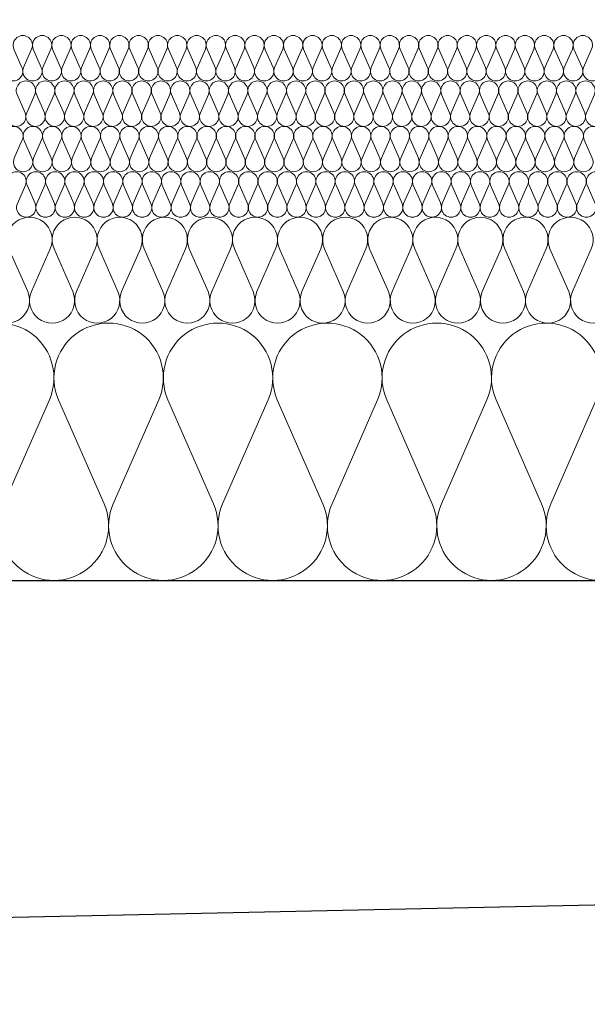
# Model space of a CAD drawing. Extents: x -547885 to -186295, y -25370 to 156194.
# Tile 29 of 256: x -516585 to -516210, y -8250 to -7599. Entities that reach past the tile are written whole.
import ezdxf

# ---------------------------------------------------------------- set-up
doc = ezdxf.new("R2010")
doc.units = 0
doc.header["$MEASUREMENT"] = 0
for name, color, linetype, lineweight in [('Arch stropy_Nr_Pióra__1', 7, 'Continuous', 25), ('INWENT WYMIARY_Nr_Pióra__21', 7, 'Continuous', 9), ('INWENT WYMIARY_Nr_Pióra__5', 7, 'Continuous', 13)]:
    doc.layers.add(name, color=color, linetype=linetype, lineweight=lineweight)
doc.layers.add('Inwent Izolacje', color=7, linetype='Continuous')
doc.layers.add('INWENT WYMIARY', color=7, linetype='Continuous')
doc.layers.add('Inwent Izolacje_Nr_Pióra__2', color=7, linetype='Continuous', lineweight=13, true_color=0x7f7f7f)
doc.styles.add('GENERATED_STYLE_2', font='txt')
doc.dimstyles.new('GENERATED_STYLE__11', dxfattribs={"dimtxt": 160.000002, "dimasz": 110.144928, "dimexe": 0.18, "dimexo": 40, "dimgap": 0.09, "dimtad": 1, "dimtih": 1, "dimtoh": 1, "dimdec": 0, "dimzin": 0, "dimdsep": 46, "dimtxsty": 'GENERATED_STYLE_2', "dimblk": 'ARROWHEAD_5', "dimblk1": 'ARROWHEAD_5', "dimblk2": 'ARROWHEAD_5', "dimcen": 0.09, "dimclrd": 7, "dimclre": 7, "dimclrt": 7, "dimazin": 0, "dimtfac": 1, "dimtdec": 4, "dimtmove": 0, "dimatfit": 3, "dimfxl": 0, "dimtolj": 1, "dimtzin": 0, "dimarcsym": 0})

# ---------------------------------------------------------------- blocks, each defined once
blk = doc.blocks.new('Izolacja cieplna 14_254', base_point=(-507889.55, -7969.58))
at = {"layer": 'Inwent Izolacje_Nr_Pióra__2', "linetype": 'Continuous'}
for p, q in [((-516565.64, -7850.24), (-516595.71, -7918.92)), ((-516529.5, -7918.92), (-516559.57, -7850.24)), ((-516493.37, -7850.24), (-516523.43, -7918.92)), ((-516457.23, -7918.92), (-516487.3, -7850.24)), ((-516421.09, -7850.24), (-516451.16, -7918.92)), ((-516384.95, -7918.92), (-516415.02, -7850.24)), ((-516348.82, -7850.24), (-516378.88, -7918.92)), ((-516312.68, -7918.92), (-516342.74, -7850.24)), ((-516276.54, -7850.24), (-516306.61, -7918.92)), ((-516240.4, -7918.92), (-516270.47, -7850.24)), ((-516204.27, -7850.24), (-516234.33, -7918.92))]:
    blk.add_line(p, q, dxfattribs=at)
for centre, start_param, end_param in [((-516598.74, -7835.73), 1.158003, 5.125183), ((-516526.47, -7835.73), 1.158003, 5.125183), ((-516454.19, -7835.73), 1.158003, 5.125183), ((-516381.92, -7835.73), 1.158003, 5.125183), ((-516309.64, -7835.73), 1.158003, 5.125183), ((-516237.37, -7835.73), 1.158003, 5.125183), ((-516562.61, -7933.42), 4.299595, 8.266774), ((-516490.33, -7933.42), 4.299595, 8.266774), ((-516418.06, -7933.42), 4.299595, 8.266774), ((-516345.78, -7933.42), 4.299595, 8.266774), ((-516273.5, -7933.42), 4.299595, 8.266774), ((-516201.23, -7933.42), 4.299595, 8.266774)]:
    blk.add_ellipse(centre, major_axis=(0, -36.15), ratio=0.999515, start_param=start_param, end_param=end_param, dxfattribs=at)
blk = doc.blocks.new('Izolacja cieplna 14_255', base_point=(-508759.55, -7799.58))
at = {"layer": 'Inwent Izolacje_Nr_Pióra__2', "linetype": 'Continuous'}
for p, q in [((-516579.95, -7778.72), (-516592.34, -7750.44)), ((-516565.06, -7750.44), (-516577.45, -7778.72)), ((-516550.17, -7778.72), (-516562.56, -7750.44)), ((-516535.27, -7750.44), (-516547.66, -7778.72)), ((-516520.38, -7778.72), (-516532.77, -7750.44)), ((-516505.49, -7750.44), (-516517.88, -7778.72)), ((-516490.59, -7778.72), (-516502.98, -7750.44)), ((-516475.7, -7750.44), (-516488.09, -7778.72)), ((-516460.8, -7778.72), (-516473.2, -7750.44)), ((-516445.91, -7750.44), (-516458.3, -7778.72)), ((-516431.02, -7778.72), (-516443.41, -7750.44)), ((-516416.12, -7750.44), (-516428.52, -7778.72)), ((-516401.23, -7778.72), (-516413.62, -7750.44)), ((-516386.34, -7750.44), (-516398.73, -7778.72)), ((-516371.44, -7778.72), (-516383.83, -7750.44)), ((-516356.55, -7750.44), (-516368.94, -7778.72)), ((-516341.66, -7778.72), (-516354.05, -7750.44)), ((-516326.76, -7750.44), (-516339.15, -7778.72)), ((-516311.87, -7778.72), (-516324.26, -7750.44)), ((-516296.98, -7750.44), (-516309.37, -7778.72)), ((-516282.08, -7778.72), (-516294.47, -7750.44)), ((-516267.19, -7750.44), (-516279.58, -7778.72)), ((-516252.29, -7778.72), (-516264.69, -7750.44)), ((-516237.4, -7750.44), (-516249.79, -7778.72)), ((-516222.51, -7778.72), (-516234.9, -7750.44)), ((-516207.61, -7750.44), (-516220, -7778.72))]:
    blk.add_line(p, q, dxfattribs=at)
for centre, start_param, end_param in [((-516578.7, -7744.47), 2.728799, 6.695979), ((-516548.92, -7744.47), 2.728799, 6.695979), ((-516519.13, -7744.47), 2.728799, 6.695979), ((-516489.34, -7744.47), 2.728799, 6.695979), ((-516459.55, -7744.47), 2.728799, 6.695979), ((-516429.77, -7744.47), 2.728799, 6.695979), ((-516399.98, -7744.47), 2.728799, 6.695979), ((-516370.19, -7744.47), 2.728799, 6.695979), ((-516340.4, -7744.47), 2.728799, 6.695979), ((-516310.62, -7744.47), 2.728799, 6.695979), ((-516280.83, -7744.47), 2.728799, 6.695979), ((-516251.04, -7744.47), 2.728799, 6.695979), ((-516221.26, -7744.47), 2.728799, 6.695979), ((-516593.6, -7784.69), 5.870392, 9.837571), ((-516563.81, -7784.69), 5.870392, 9.837571), ((-516534.02, -7784.69), 5.870392, 9.837571), ((-516504.23, -7784.69), 5.870392, 9.837571), ((-516474.45, -7784.69), 5.870392, 9.837571), ((-516444.66, -7784.69), 5.870392, 9.837571), ((-516414.87, -7784.69), 5.870392, 9.837571), ((-516385.09, -7784.69), 5.870392, 9.837571), ((-516355.3, -7784.69), 5.870392, 9.837571), ((-516325.51, -7784.69), 5.870392, 9.837571), ((-516295.72, -7784.69), 5.870392, 9.837571), ((-516265.94, -7784.69), 5.870392, 9.837571), ((-516236.15, -7784.69), 5.870392, 9.837571), ((-516206.36, -7784.69), 5.870392, 9.837571)]:
    blk.add_ellipse(centre, major_axis=(-14.89, 0), ratio=0.999587, start_param=start_param, end_param=end_param, dxfattribs=at)
blk = doc.blocks.new('Izolacja cieplna 14_256', base_point=(-509409.55, -7729.58))
at = {"layer": 'Inwent Izolacje_Nr_Pióra__2', "linetype": 'Continuous'}
for p, q in [((-516581.44, -7708.52), (-516586.75, -7720.64)), ((-516575.06, -7720.64), (-516580.37, -7708.52)), ((-516568.68, -7708.52), (-516573.99, -7720.64)), ((-516562.3, -7720.64), (-516567.61, -7708.52)), ((-516555.92, -7708.52), (-516561.23, -7720.64)), ((-516549.54, -7720.64), (-516554.85, -7708.52)), ((-516543.16, -7708.52), (-516548.47, -7720.64)), ((-516536.78, -7720.64), (-516542.09, -7708.52)), ((-516530.4, -7708.52), (-516535.71, -7720.64)), ((-516524.02, -7720.64), (-516529.33, -7708.52)), ((-516517.64, -7708.52), (-516522.95, -7720.64)), ((-516511.26, -7720.64), (-516516.57, -7708.52)), ((-516504.88, -7708.52), (-516510.19, -7720.64)), ((-516498.5, -7720.64), (-516503.81, -7708.52)), ((-516492.12, -7708.52), (-516497.43, -7720.64)), ((-516485.74, -7720.64), (-516491.05, -7708.52)), ((-516479.36, -7708.52), (-516484.67, -7720.64)), ((-516472.98, -7720.64), (-516478.29, -7708.52)), ((-516466.6, -7708.52), (-516471.91, -7720.64)), ((-516460.22, -7720.64), (-516465.53, -7708.52)), ((-516453.84, -7708.52), (-516459.15, -7720.64)), ((-516447.46, -7720.64), (-516452.77, -7708.52)), ((-516441.08, -7708.52), (-516446.39, -7720.64)), ((-516434.7, -7720.64), (-516440.01, -7708.52)), ((-516428.32, -7708.52), (-516433.63, -7720.64)), ((-516421.94, -7720.64), (-516427.25, -7708.52)), ((-516415.56, -7708.52), (-516420.87, -7720.64)), ((-516409.18, -7720.64), (-516414.49, -7708.52)), ((-516402.8, -7708.52), (-516408.11, -7720.64)), ((-516396.42, -7720.64), (-516401.73, -7708.52)), ((-516390.04, -7708.52), (-516395.35, -7720.64)), ((-516383.66, -7720.64), (-516388.97, -7708.52)), ((-516377.28, -7708.52), (-516382.59, -7720.64)), ((-516370.9, -7720.64), (-516376.21, -7708.52)), ((-516364.52, -7708.52), (-516369.83, -7720.64)), ((-516358.14, -7720.64), (-516363.44, -7708.52)), ((-516351.76, -7708.52), (-516357.06, -7720.64)), ((-516345.38, -7720.64), (-516350.68, -7708.52)), ((-516339, -7708.52), (-516344.3, -7720.64)), ((-516332.62, -7720.64), (-516337.92, -7708.52)), ((-516326.24, -7708.52), (-516331.54, -7720.64)), ((-516319.86, -7720.64), (-516325.16, -7708.52)), ((-516313.48, -7708.52), (-516318.78, -7720.64)), ((-516307.09, -7720.64), (-516312.4, -7708.52)), ((-516300.71, -7708.52), (-516306.02, -7720.64)), ((-516294.33, -7720.64), (-516299.64, -7708.52)), ((-516287.95, -7708.52), (-516293.26, -7720.64)), ((-516281.57, -7720.64), (-516286.88, -7708.52)), ((-516275.19, -7708.52), (-516280.5, -7720.64)), ((-516268.81, -7720.64), (-516274.12, -7708.52)), ((-516262.43, -7708.52), (-516267.74, -7720.64)), ((-516256.05, -7720.64), (-516261.36, -7708.52)), ((-516249.67, -7708.52), (-516254.98, -7720.64)), ((-516243.29, -7720.64), (-516248.6, -7708.52)), ((-516236.91, -7708.52), (-516242.22, -7720.64)), ((-516230.53, -7720.64), (-516235.84, -7708.52)), ((-516224.15, -7708.52), (-516229.46, -7720.64)), ((-516217.77, -7720.64), (-516223.08, -7708.52)), ((-516211.39, -7708.52), (-516216.7, -7720.64)), ((-516205.01, -7720.64), (-516210.32, -7708.52))]:
    blk.add_line(p, q, dxfattribs=at)
for centre, start_param, end_param in [((-516587.29, -7705.96), 1.158003, 5.125183), ((-516574.53, -7705.96), 1.158003, 5.125183), ((-516561.77, -7705.96), 1.158003, 5.125183), ((-516549.01, -7705.96), 1.158003, 5.125183), ((-516536.25, -7705.96), 1.158003, 5.125183), ((-516523.49, -7705.96), 1.158003, 5.125183), ((-516510.73, -7705.96), 1.158003, 5.125183), ((-516497.97, -7705.96), 1.158003, 5.125183), ((-516485.2, -7705.96), 1.158003, 5.125183), ((-516472.44, -7705.96), 1.158003, 5.125183), ((-516459.68, -7705.96), 1.158003, 5.125183), ((-516446.92, -7705.96), 1.158003, 5.125183), ((-516434.16, -7705.96), 1.158003, 5.125183), ((-516421.4, -7705.96), 1.158003, 5.125183), ((-516408.64, -7705.96), 1.158003, 5.125183), ((-516395.88, -7705.96), 1.158003, 5.125183), ((-516383.12, -7705.96), 1.158003, 5.125183), ((-516370.36, -7705.96), 1.158003, 5.125183), ((-516357.6, -7705.96), 1.158003, 5.125183), ((-516344.84, -7705.96), 1.158003, 5.125183), ((-516332.08, -7705.96), 1.158003, 5.125183), ((-516319.32, -7705.96), 1.158003, 5.125183), ((-516306.56, -7705.96), 1.158003, 5.125183), ((-516293.8, -7705.96), 1.158003, 5.125183), ((-516281.04, -7705.96), 1.158003, 5.125183), ((-516268.28, -7705.96), 1.158003, 5.125183), ((-516255.52, -7705.96), 1.158003, 5.125183), ((-516242.76, -7705.96), 1.158003, 5.125183), ((-516230, -7705.96), 1.158003, 5.125183), ((-516217.24, -7705.96), 1.158003, 5.125183), ((-516204.48, -7705.96), 1.158003, 5.125183), ((-516580.91, -7723.2), 4.299595, 8.266774), ((-516568.15, -7723.2), 4.299595, 8.266774), ((-516555.39, -7723.2), 4.299595, 8.266774), ((-516542.63, -7723.2), 4.299595, 8.266774), ((-516529.87, -7723.2), 4.299595, 8.266774), ((-516517.11, -7723.2), 4.299595, 8.266774), ((-516504.35, -7723.2), 4.299595, 8.266774), ((-516491.58, -7723.2), 4.299595, 8.266774), ((-516478.82, -7723.2), 4.299595, 8.266774), ((-516466.06, -7723.2), 4.299595, 8.266774), ((-516453.3, -7723.2), 4.299595, 8.266774), ((-516440.54, -7723.2), 4.299595, 8.266774), ((-516427.78, -7723.2), 4.299595, 8.266774), ((-516415.02, -7723.2), 4.299595, 8.266774), ((-516402.26, -7723.2), 4.299595, 8.266774), ((-516389.5, -7723.2), 4.299595, 8.266774), ((-516376.74, -7723.2), 4.299595, 8.266774), ((-516363.98, -7723.2), 4.299595, 8.266774), ((-516351.22, -7723.2), 4.299595, 8.266774), ((-516338.46, -7723.2), 4.299595, 8.266774), ((-516325.7, -7723.2), 4.299595, 8.266774), ((-516312.94, -7723.2), 4.299595, 8.266774), ((-516300.18, -7723.2), 4.299595, 8.266774), ((-516287.42, -7723.2), 4.299595, 8.266774), ((-516274.66, -7723.2), 4.299595, 8.266774), ((-516261.9, -7723.2), 4.299595, 8.266774), ((-516249.14, -7723.2), 4.299595, 8.266774), ((-516236.38, -7723.2), 4.299595, 8.266774), ((-516223.62, -7723.2), 4.299595, 8.266774), ((-516210.86, -7723.2), 4.299595, 8.266774)]:
    blk.add_ellipse(centre, major_axis=(0, -6.38), ratio=0.999979, start_param=start_param, end_param=end_param, dxfattribs=at)
blk = doc.blocks.new('Izolacja cieplna 14_257', base_point=(-510059.55, -7699.58))
at = {"layer": 'Inwent Izolacje_Nr_Pióra__2', "linetype": 'Continuous'}
for p, q in [((-516583.49, -7678.52), (-516588.8, -7690.64)), ((-516577.11, -7690.64), (-516582.42, -7678.52)), ((-516570.73, -7678.52), (-516576.04, -7690.64)), ((-516564.35, -7690.64), (-516569.66, -7678.52)), ((-516557.96, -7678.52), (-516563.27, -7690.64)), ((-516551.58, -7690.64), (-516556.89, -7678.52)), ((-516545.2, -7678.52), (-516550.51, -7690.64)), ((-516538.81, -7690.64), (-516544.12, -7678.52)), ((-516532.43, -7678.52), (-516537.74, -7690.64)), ((-516526.05, -7690.64), (-516531.36, -7678.52)), ((-516519.66, -7678.52), (-516524.97, -7690.64)), ((-516513.28, -7690.64), (-516518.59, -7678.52)), ((-516506.9, -7678.52), (-516512.21, -7690.64)), ((-516500.52, -7690.64), (-516505.83, -7678.52)), ((-516494.13, -7678.52), (-516499.44, -7690.64)), ((-516487.75, -7690.64), (-516493.06, -7678.52)), ((-516481.37, -7678.52), (-516486.68, -7690.64)), ((-516474.98, -7690.64), (-516480.29, -7678.52)), ((-516468.6, -7678.52), (-516473.91, -7690.64)), ((-516462.22, -7690.64), (-516467.53, -7678.52)), ((-516455.83, -7678.52), (-516461.15, -7690.64)), ((-516449.45, -7690.64), (-516454.76, -7678.52)), ((-516443.07, -7678.52), (-516448.38, -7690.64)), ((-516436.69, -7690.64), (-516442, -7678.52)), ((-516430.3, -7678.52), (-516435.61, -7690.64)), ((-516423.92, -7690.64), (-516429.23, -7678.52)), ((-516417.54, -7678.52), (-516422.85, -7690.64)), ((-516411.15, -7690.64), (-516416.46, -7678.52)), ((-516404.77, -7678.52), (-516410.08, -7690.64)), ((-516398.39, -7690.64), (-516403.7, -7678.52)), ((-516392, -7678.52), (-516397.32, -7690.64)), ((-516385.62, -7690.64), (-516390.93, -7678.52)), ((-516379.24, -7678.52), (-516384.55, -7690.64)), ((-516372.86, -7690.64), (-516378.17, -7678.52)), ((-516366.47, -7678.52), (-516371.78, -7690.64)), ((-516360.09, -7690.64), (-516365.4, -7678.52)), ((-516353.71, -7678.52), (-516359.02, -7690.64)), ((-516347.32, -7690.64), (-516352.63, -7678.52)), ((-516340.94, -7678.52), (-516346.25, -7690.64)), ((-516334.56, -7690.64), (-516339.87, -7678.52)), ((-516328.18, -7678.52), (-516333.49, -7690.64)), ((-516321.79, -7690.64), (-516327.1, -7678.52)), ((-516315.41, -7678.52), (-516320.72, -7690.64)), ((-516309.03, -7690.64), (-516314.34, -7678.52)), ((-516302.64, -7678.52), (-516307.95, -7690.64)), ((-516296.26, -7690.64), (-516301.57, -7678.52)), ((-516289.88, -7678.52), (-516295.19, -7690.64)), ((-516283.49, -7690.64), (-516288.8, -7678.52)), ((-516277.11, -7678.52), (-516282.42, -7690.64)), ((-516270.73, -7690.64), (-516276.04, -7678.52)), ((-516264.35, -7678.52), (-516269.66, -7690.64)), ((-516257.96, -7690.64), (-516263.27, -7678.52)), ((-516251.58, -7678.52), (-516256.89, -7690.64)), ((-516245.2, -7690.64), (-516250.51, -7678.52)), ((-516238.81, -7678.52), (-516244.12, -7690.64)), ((-516232.43, -7690.64), (-516237.74, -7678.52)), ((-516226.05, -7678.52), (-516231.36, -7690.64)), ((-516219.66, -7690.64), (-516224.97, -7678.52)), ((-516213.28, -7678.52), (-516218.59, -7690.64)), ((-516206.9, -7690.64), (-516212.21, -7678.52))]:
    blk.add_line(p, q, dxfattribs=at)
for centre, start_param, end_param in [((-516589.34, -7675.96), 2.728799, 6.695979), ((-516576.57, -7675.96), 2.728799, 6.695979), ((-516563.81, -7675.96), 2.728799, 6.695979), ((-516551.04, -7675.96), 2.728799, 6.695979), ((-516538.28, -7675.96), 2.728799, 6.695979), ((-516525.51, -7675.96), 2.728799, 6.695979), ((-516512.75, -7675.96), 2.728799, 6.695979), ((-516499.98, -7675.96), 2.728799, 6.695979), ((-516487.21, -7675.96), 2.728799, 6.695979), ((-516474.45, -7675.96), 2.728799, 6.695979), ((-516461.68, -7675.96), 2.728799, 6.695979), ((-516448.92, -7675.96), 2.728799, 6.695979), ((-516436.15, -7675.96), 2.728799, 6.695979), ((-516423.38, -7675.96), 2.728799, 6.695979), ((-516410.62, -7675.96), 2.728799, 6.695979), ((-516397.85, -7675.96), 2.728799, 6.695979), ((-516385.09, -7675.96), 2.728799, 6.695979), ((-516372.32, -7675.96), 2.728799, 6.695979), ((-516359.55, -7675.96), 2.728799, 6.695979), ((-516346.79, -7675.96), 2.728799, 6.695979), ((-516334.02, -7675.96), 2.728799, 6.695979), ((-516321.26, -7675.96), 2.728799, 6.695979), ((-516308.49, -7675.96), 2.728799, 6.695979), ((-516295.72, -7675.96), 2.728799, 6.695979), ((-516282.96, -7675.96), 2.728799, 6.695979), ((-516270.19, -7675.96), 2.728799, 6.695979), ((-516257.43, -7675.96), 2.728799, 6.695979), ((-516244.66, -7675.96), 2.728799, 6.695979), ((-516231.89, -7675.96), 2.728799, 6.695979), ((-516219.13, -7675.96), 2.728799, 6.695979), ((-516206.36, -7675.96), 2.728799, 6.695979), ((-516582.96, -7693.2), 5.870392, 9.837571), ((-516570.19, -7693.2), 5.870392, 9.837571), ((-516557.43, -7693.2), 5.870392, 9.837571), ((-516544.66, -7693.2), 5.870392, 9.837571), ((-516531.89, -7693.2), 5.870392, 9.837571), ((-516519.13, -7693.2), 5.870392, 9.837571), ((-516506.36, -7693.2), 5.870392, 9.837571), ((-516493.6, -7693.2), 5.870392, 9.837571), ((-516480.83, -7693.2), 5.870392, 9.837571), ((-516468.06, -7693.2), 5.870392, 9.837571), ((-516455.3, -7693.2), 5.870392, 9.837571), ((-516442.53, -7693.2), 5.870392, 9.837571), ((-516429.77, -7693.2), 5.870392, 9.837571), ((-516417, -7693.2), 5.870392, 9.837571), ((-516404.23, -7693.2), 5.870392, 9.837571), ((-516391.47, -7693.2), 5.870392, 9.837571), ((-516378.7, -7693.2), 5.870392, 9.837571), ((-516365.94, -7693.2), 5.870392, 9.837571), ((-516353.17, -7693.2), 5.870392, 9.837571), ((-516340.4, -7693.2), 5.870392, 9.837571), ((-516327.64, -7693.2), 5.870392, 9.837571), ((-516314.87, -7693.2), 5.870392, 9.837571), ((-516302.11, -7693.2), 5.870392, 9.837571), ((-516289.34, -7693.2), 5.870392, 9.837571), ((-516276.57, -7693.2), 5.870392, 9.837571), ((-516263.81, -7693.2), 5.870392, 9.837571), ((-516251.04, -7693.2), 5.870392, 9.837571), ((-516238.28, -7693.2), 5.870392, 9.837571), ((-516225.51, -7693.2), 5.870392, 9.837571), ((-516212.75, -7693.2), 5.870392, 9.837571)]:
    blk.add_ellipse(centre, major_axis=(-6.38, 0), ratio=0.999587, start_param=start_param, end_param=end_param, dxfattribs=at)
blk = doc.blocks.new('Izolacja cieplna 14_258', base_point=(-510709.55, -7669.58))
at = {"layer": 'Inwent Izolacje_Nr_Pióra__2', "linetype": 'Continuous'}
for p, q in [((-516581.67, -7660.64), (-516586.98, -7648.52)), ((-516575.3, -7648.52), (-516580.6, -7660.64)), ((-516568.92, -7660.64), (-516574.23, -7648.52)), ((-516562.55, -7648.52), (-516567.85, -7660.64)), ((-516556.17, -7660.64), (-516561.48, -7648.52)), ((-516549.8, -7648.52), (-516555.1, -7660.64)), ((-516543.42, -7660.64), (-516548.73, -7648.52)), ((-516537.05, -7648.52), (-516542.35, -7660.64)), ((-516530.67, -7660.64), (-516535.98, -7648.52)), ((-516524.3, -7648.52), (-516529.6, -7660.64)), ((-516517.92, -7660.64), (-516523.23, -7648.52)), ((-516511.55, -7648.52), (-516516.85, -7660.64)), ((-516505.17, -7660.64), (-516510.48, -7648.52)), ((-516498.8, -7648.52), (-516504.1, -7660.64)), ((-516492.42, -7660.64), (-516497.72, -7648.52)), ((-516486.05, -7648.52), (-516491.35, -7660.64)), ((-516479.67, -7660.64), (-516484.97, -7648.52)), ((-516473.3, -7648.52), (-516478.6, -7660.64)), ((-516466.92, -7660.64), (-516472.22, -7648.52)), ((-516460.54, -7648.52), (-516465.85, -7660.64)), ((-516454.17, -7660.64), (-516459.47, -7648.52)), ((-516447.79, -7648.52), (-516453.1, -7660.64)), ((-516441.42, -7660.64), (-516446.72, -7648.52)), ((-516435.04, -7648.52), (-516440.35, -7660.64)), ((-516428.67, -7660.64), (-516433.97, -7648.52)), ((-516422.29, -7648.52), (-516427.6, -7660.64)), ((-516415.92, -7660.64), (-516421.22, -7648.52)), ((-516409.54, -7648.52), (-516414.85, -7660.64)), ((-516403.17, -7660.64), (-516408.47, -7648.52)), ((-516396.79, -7648.52), (-516402.1, -7660.64)), ((-516390.42, -7660.64), (-516395.72, -7648.52)), ((-516384.04, -7648.52), (-516389.35, -7660.64)), ((-516377.67, -7660.64), (-516382.97, -7648.52)), ((-516371.29, -7648.52), (-516376.6, -7660.64)), ((-516364.92, -7660.64), (-516370.22, -7648.52)), ((-516358.54, -7648.52), (-516363.85, -7660.64)), ((-516352.17, -7660.64), (-516357.47, -7648.52)), ((-516345.79, -7648.52), (-516351.09, -7660.64)), ((-516339.42, -7660.64), (-516344.72, -7648.52)), ((-516333.04, -7648.52), (-516338.34, -7660.64)), ((-516326.66, -7660.64), (-516331.97, -7648.52)), ((-516320.29, -7648.52), (-516325.59, -7660.64)), ((-516313.91, -7660.64), (-516319.22, -7648.52)), ((-516307.54, -7648.52), (-516312.84, -7660.64)), ((-516301.16, -7660.64), (-516306.47, -7648.52)), ((-516294.79, -7648.52), (-516300.09, -7660.64)), ((-516288.41, -7660.64), (-516293.72, -7648.52)), ((-516282.04, -7648.52), (-516287.34, -7660.64)), ((-516275.66, -7660.64), (-516280.97, -7648.52)), ((-516269.29, -7648.52), (-516274.59, -7660.64)), ((-516262.91, -7660.64), (-516268.22, -7648.52)), ((-516256.54, -7648.52), (-516261.84, -7660.64)), ((-516250.16, -7660.64), (-516255.47, -7648.52)), ((-516243.79, -7648.52), (-516249.09, -7660.64)), ((-516237.41, -7660.64), (-516242.72, -7648.52)), ((-516231.04, -7648.52), (-516236.34, -7660.64)), ((-516224.66, -7660.64), (-516229.97, -7648.52)), ((-516218.29, -7648.52), (-516223.59, -7660.64)), ((-516211.91, -7660.64), (-516217.21, -7648.52)), ((-516205.54, -7648.52), (-516210.84, -7660.64))]:
    blk.add_line(p, q, dxfattribs=at)
for centre, start_param, end_param in [((-516581.14, -7645.96), 1.158003, 5.125183), ((-516568.39, -7645.96), 1.158003, 5.125183), ((-516555.64, -7645.96), 1.158003, 5.125183), ((-516542.89, -7645.96), 1.158003, 5.125183), ((-516530.14, -7645.96), 1.158003, 5.125183), ((-516517.39, -7645.96), 1.158003, 5.125183), ((-516504.64, -7645.96), 1.158003, 5.125183), ((-516491.89, -7645.96), 1.158003, 5.125183), ((-516479.13, -7645.96), 1.158003, 5.125183), ((-516466.38, -7645.96), 1.158003, 5.125183), ((-516453.63, -7645.96), 1.158003, 5.125183), ((-516440.88, -7645.96), 1.158003, 5.125183), ((-516428.13, -7645.96), 1.158003, 5.125183), ((-516415.38, -7645.96), 1.158003, 5.125183), ((-516402.63, -7645.96), 1.158003, 5.125183), ((-516389.88, -7645.96), 1.158003, 5.125183), ((-516377.13, -7645.96), 1.158003, 5.125183), ((-516364.38, -7645.96), 1.158003, 5.125183), ((-516351.63, -7645.96), 1.158003, 5.125183), ((-516338.88, -7645.96), 1.158003, 5.125183), ((-516326.13, -7645.96), 1.158003, 5.125183), ((-516313.38, -7645.96), 1.158003, 5.125183), ((-516300.63, -7645.96), 1.158003, 5.125183), ((-516287.88, -7645.96), 1.158003, 5.125183), ((-516275.13, -7645.96), 1.158003, 5.125183), ((-516262.38, -7645.96), 1.158003, 5.125183), ((-516249.63, -7645.96), 1.158003, 5.125183), ((-516236.88, -7645.96), 1.158003, 5.125183), ((-516224.13, -7645.96), 1.158003, 5.125183), ((-516211.38, -7645.96), 1.158003, 5.125183), ((-516587.51, -7663.2), 4.299595, 8.266774), ((-516574.76, -7663.2), 4.299595, 8.266774), ((-516562.01, -7663.2), 4.299595, 8.266774), ((-516549.26, -7663.2), 4.299595, 8.266774), ((-516536.51, -7663.2), 4.299595, 8.266774), ((-516523.76, -7663.2), 4.299595, 8.266774), ((-516511.01, -7663.2), 4.299595, 8.266774), ((-516498.26, -7663.2), 4.299595, 8.266774), ((-516485.51, -7663.2), 4.299595, 8.266774), ((-516472.76, -7663.2), 4.299595, 8.266774), ((-516460.01, -7663.2), 4.299595, 8.266774), ((-516447.26, -7663.2), 4.299595, 8.266774), ((-516434.51, -7663.2), 4.299595, 8.266774), ((-516421.76, -7663.2), 4.299595, 8.266774), ((-516409.01, -7663.2), 4.299595, 8.266774), ((-516396.26, -7663.2), 4.299595, 8.266774), ((-516383.51, -7663.2), 4.299595, 8.266774), ((-516370.76, -7663.2), 4.299595, 8.266774), ((-516358.01, -7663.2), 4.299595, 8.266774), ((-516345.25, -7663.2), 4.299595, 8.266774), ((-516332.5, -7663.2), 4.299595, 8.266774), ((-516319.75, -7663.2), 4.299595, 8.266774), ((-516307, -7663.2), 4.299595, 8.266774), ((-516294.25, -7663.2), 4.299595, 8.266774), ((-516281.5, -7663.2), 4.299595, 8.266774), ((-516268.75, -7663.2), 4.299595, 8.266774), ((-516256, -7663.2), 4.299595, 8.266774), ((-516243.25, -7663.2), 4.299595, 8.266774), ((-516230.5, -7663.2), 4.299595, 8.266774), ((-516217.75, -7663.2), 4.299595, 8.266774), ((-516205, -7663.2), 4.299595, 8.266774)]:
    blk.add_ellipse(centre, major_axis=(0, -6.38), ratio=0.999198, start_param=start_param, end_param=end_param, dxfattribs=at)
blk = doc.blocks.new('Izolacja cieplna 14_259', base_point=(-511409.55, -7639.58))
at = {"layer": 'Inwent Izolacje_Nr_Pióra__2', "linetype": 'Continuous'}
for p, q in [((-516583.71, -7630.64), (-516589.02, -7618.52)), ((-516577.33, -7618.52), (-516582.64, -7630.64)), ((-516570.95, -7630.64), (-516576.26, -7618.52)), ((-516564.57, -7618.52), (-516569.88, -7630.64)), ((-516558.19, -7630.64), (-516563.5, -7618.52)), ((-516551.81, -7618.52), (-516557.12, -7630.64)), ((-516545.43, -7630.64), (-516550.74, -7618.52)), ((-516539.06, -7618.52), (-516544.36, -7630.64)), ((-516532.68, -7630.64), (-516537.98, -7618.52)), ((-516526.3, -7618.52), (-516531.6, -7630.64)), ((-516519.92, -7630.64), (-516525.22, -7618.52)), ((-516513.54, -7618.52), (-516518.85, -7630.64)), ((-516507.16, -7630.64), (-516512.47, -7618.52)), ((-516500.78, -7618.52), (-516506.09, -7630.64)), ((-516494.4, -7630.64), (-516499.71, -7618.52)), ((-516488.02, -7618.52), (-516493.33, -7630.64)), ((-516481.64, -7630.64), (-516486.95, -7618.52)), ((-516475.26, -7618.52), (-516480.57, -7630.64)), ((-516468.88, -7630.64), (-516474.19, -7618.52)), ((-516462.5, -7618.52), (-516467.81, -7630.64)), ((-516456.12, -7630.64), (-516461.43, -7618.52)), ((-516449.74, -7618.52), (-516455.05, -7630.64)), ((-516443.37, -7630.64), (-516448.67, -7618.52)), ((-516436.99, -7618.52), (-516442.29, -7630.64)), ((-516430.61, -7630.64), (-516435.91, -7618.52)), ((-516424.23, -7618.52), (-516429.54, -7630.64)), ((-516417.85, -7630.64), (-516423.16, -7618.52)), ((-516411.47, -7618.52), (-516416.78, -7630.64)), ((-516405.09, -7630.64), (-516410.4, -7618.52)), ((-516398.71, -7618.52), (-516404.02, -7630.64)), ((-516392.33, -7630.64), (-516397.64, -7618.52)), ((-516385.95, -7618.52), (-516391.26, -7630.64)), ((-516379.57, -7630.64), (-516384.88, -7618.52)), ((-516373.19, -7618.52), (-516378.5, -7630.64)), ((-516366.81, -7630.64), (-516372.12, -7618.52)), ((-516360.43, -7618.52), (-516365.74, -7630.64)), ((-516354.06, -7630.64), (-516359.36, -7618.52)), ((-516347.68, -7618.52), (-516352.98, -7630.64)), ((-516341.3, -7630.64), (-516346.6, -7618.52)), ((-516334.92, -7618.52), (-516340.22, -7630.64)), ((-516328.54, -7630.64), (-516333.85, -7618.52)), ((-516322.16, -7618.52), (-516327.47, -7630.64)), ((-516315.78, -7630.64), (-516321.09, -7618.52)), ((-516309.4, -7618.52), (-516314.71, -7630.64)), ((-516303.02, -7630.64), (-516308.33, -7618.52)), ((-516296.64, -7618.52), (-516301.95, -7630.64)), ((-516290.26, -7630.64), (-516295.57, -7618.52)), ((-516283.88, -7618.52), (-516289.19, -7630.64)), ((-516277.5, -7630.64), (-516282.81, -7618.52)), ((-516271.12, -7618.52), (-516276.43, -7630.64)), ((-516264.74, -7630.64), (-516270.05, -7618.52)), ((-516258.37, -7618.52), (-516263.67, -7630.64)), ((-516251.99, -7630.64), (-516257.29, -7618.52)), ((-516245.61, -7618.52), (-516250.91, -7630.64)), ((-516239.23, -7630.64), (-516244.53, -7618.52)), ((-516232.85, -7618.52), (-516238.16, -7630.64)), ((-516226.47, -7630.64), (-516231.78, -7618.52)), ((-516220.09, -7618.52), (-516225.4, -7630.64)), ((-516213.71, -7630.64), (-516219.02, -7618.52)), ((-516207.33, -7618.52), (-516212.64, -7630.64))]:
    blk.add_line(p, q, dxfattribs=at)
for centre, start_param, end_param in [((-516583.17, -7615.96), 1.158003, 5.125183), ((-516570.42, -7615.96), 1.158003, 5.125183), ((-516557.66, -7615.96), 1.158003, 5.125183), ((-516544.9, -7615.96), 1.158003, 5.125183), ((-516532.14, -7615.96), 1.158003, 5.125183), ((-516519.38, -7615.96), 1.158003, 5.125183), ((-516506.62, -7615.96), 1.158003, 5.125183), ((-516493.86, -7615.96), 1.158003, 5.125183), ((-516481.11, -7615.96), 1.158003, 5.125183), ((-516468.35, -7615.96), 1.158003, 5.125183), ((-516455.59, -7615.96), 1.158003, 5.125183), ((-516442.83, -7615.96), 1.158003, 5.125183), ((-516430.07, -7615.96), 1.158003, 5.125183), ((-516417.31, -7615.96), 1.158003, 5.125183), ((-516404.55, -7615.96), 1.158003, 5.125183), ((-516391.8, -7615.96), 1.158003, 5.125183), ((-516379.04, -7615.96), 1.158003, 5.125183), ((-516366.28, -7615.96), 1.158003, 5.125183), ((-516353.52, -7615.96), 1.158003, 5.125183), ((-516340.76, -7615.96), 1.158003, 5.125183), ((-516328, -7615.96), 1.158003, 5.125183), ((-516315.24, -7615.96), 1.158003, 5.125183), ((-516302.48, -7615.96), 1.158003, 5.125183), ((-516289.73, -7615.96), 1.158003, 5.125183), ((-516276.97, -7615.96), 1.158003, 5.125183), ((-516264.21, -7615.96), 1.158003, 5.125183), ((-516251.45, -7615.96), 1.158003, 5.125183), ((-516238.69, -7615.96), 1.158003, 5.125183), ((-516225.93, -7615.96), 1.158003, 5.125183), ((-516213.17, -7615.96), 1.158003, 5.125183), ((-516589.55, -7633.2), 4.299595, 8.266774), ((-516576.79, -7633.2), 4.299595, 8.266774), ((-516564.04, -7633.2), 4.299595, 8.266774), ((-516551.28, -7633.2), 4.299595, 8.266774), ((-516538.52, -7633.2), 4.299595, 8.266774), ((-516525.76, -7633.2), 4.299595, 8.266774), ((-516513, -7633.2), 4.299595, 8.266774), ((-516500.24, -7633.2), 4.299595, 8.266774), ((-516487.48, -7633.2), 4.299595, 8.266774), ((-516474.73, -7633.2), 4.299595, 8.266774), ((-516461.97, -7633.2), 4.299595, 8.266774), ((-516449.21, -7633.2), 4.299595, 8.266774), ((-516436.45, -7633.2), 4.299595, 8.266774), ((-516423.69, -7633.2), 4.299595, 8.266774), ((-516410.93, -7633.2), 4.299595, 8.266774), ((-516398.17, -7633.2), 4.299595, 8.266774), ((-516385.42, -7633.2), 4.299595, 8.266774), ((-516372.66, -7633.2), 4.299595, 8.266774), ((-516359.9, -7633.2), 4.299595, 8.266774), ((-516347.14, -7633.2), 4.299595, 8.266774), ((-516334.38, -7633.2), 4.299595, 8.266774), ((-516321.62, -7633.2), 4.299595, 8.266774), ((-516308.86, -7633.2), 4.299595, 8.266774), ((-516296.11, -7633.2), 4.299595, 8.266774), ((-516283.35, -7633.2), 4.299595, 8.266774), ((-516270.59, -7633.2), 4.299595, 8.266774), ((-516257.83, -7633.2), 4.299595, 8.266774), ((-516245.07, -7633.2), 4.299595, 8.266774), ((-516232.31, -7633.2), 4.299595, 8.266774), ((-516219.55, -7633.2), 4.299595, 8.266774), ((-516206.79, -7633.2), 4.299595, 8.266774)]:
    blk.add_ellipse(centre, major_axis=(0, -6.38), ratio=0.999838, start_param=start_param, end_param=end_param, dxfattribs=at)
blk = doc.blocks.new('*D903')
at = {"layer": 'INWENT WYMIARY_Nr_Pióra__5', "linetype": 'Continuous'}
for points in [[(-517708.7, -7638.18), (-517674.98, -7749.08), (-517734.95, -7751.08)], [(-517702.05, -7969.58), (-517732.8, -7857.82), (-517672.81, -7857.42)]]:
    blk.add_hatch(color=256, dxfattribs=at).paths.add_polyline_path(points, flags=0)
for p, q in [((-517708.7, -7638.18), (-517734.95, -7751.08)), ((-517708.7, -7638.18), (-517674.98, -7749.08)), ((-517674.98, -7749.08), (-517734.95, -7751.08)), ((-517732.8, -7857.82), (-517672.81, -7857.42)), ((-517702.05, -7969.58), (-517732.8, -7857.82)), ((-517702.05, -7969.58), (-517672.81, -7857.42))]:
    blk.add_line(p, q, dxfattribs=at)
blk.add_arc((-525960.6, -7969.58), 8258.56, 0.776767, 1.523015, dxfattribs=at)
at = {"layer": 'INWENT WYMIARY_Nr_Pióra__21', "insert": (-517543.74, -7880.63), "char_height": 160, "attachment_point": 7, "style": 'GENERATED_STYLE_2'}
blk.add_mtext('{2,30°}', dxfattribs=at)
blk = doc.blocks.new('ARROWHEAD_5')
at = {"color": 0, "linetype": 'Continuous', "lineweight": 0}
blk.add_line((0, 0), (-1, 0), dxfattribs=at)
blk.add_solid([(-1, 0.2679), (0, 0), (-1, -0.2679), (-1, 0.2679)], dxfattribs=at)
blk = doc.blocks.new('*D904')
at = {"layer": 'INWENT WYMIARY_Nr_Pióra__5', "linetype": 'Continuous'}
for points in [[(-511514.75, -7603.27), (-511489.09, -7716.31), (-511549.04, -7713.99)], [(-511523.09, -7969.58), (-511552.31, -7857.41), (-511492.31, -7857.83)]]:
    blk.add_hatch(color=256, dxfattribs=at).paths.add_polyline_path(points, flags=0)
for p, q in [((-511514.75, -7603.27), (-511549.04, -7713.99)), ((-511514.75, -7603.27), (-511489.09, -7716.31)), ((-511489.09, -7716.31), (-511549.04, -7713.99)), ((-511523.09, -7969.58), (-511552.31, -7857.41)), ((-511552.31, -7857.41), (-511492.31, -7857.83)), ((-511523.09, -7969.58), (-511492.31, -7857.83))]:
    blk.add_line(p, q, dxfattribs=at)
blk.add_arc((-503474.8, -7969.58), 8048.28, 178.18843, 179.202939, dxfattribs=at)
at = {"layer": 'INWENT WYMIARY_Nr_Pióra__21', "insert": (-512129.72, -7862.74), "char_height": 160, "attachment_point": 7, "style": 'GENERATED_STYLE_2'}
blk.add_mtext('{2,61°}', dxfattribs=at)

msp = doc.modelspace()

# ---------------------------------------------------------------- linework, layer by layer
at = {"layer": 'Arch stropy_Nr_Pióra__1', "linetype": 'Continuous'}
for p, q in [((-519959.55, -7969.58), (-507889.55, -7969.58)), ((-519349.55, -8249.61), (-514079.55, -8139.61))]:
    msp.add_line(p, q, dxfattribs=at)

# ---------------------------------------------------------------- block references
at = {"layer": 'Inwent Izolacje', "color": 104, "linetype": 'Continuous', "lineweight": 13, "true_color": 0x029e21}
for name, p in [('Izolacja cieplna 14_259', (-511409.55, -7639.58)), ('Izolacja cieplna 14_258', (-510709.55, -7669.58)), ('Izolacja cieplna 14_257', (-510059.55, -7699.58)), ('Izolacja cieplna 14_256', (-509409.55, -7729.58)), ('Izolacja cieplna 14_255', (-508759.55, -7799.58)), ('Izolacja cieplna 14_254', (-507889.55, -7969.58))]:
    msp.add_blockref(name, p, dxfattribs=at)

# ---------------------------------------------------------------- dimensions: what is measured, and where the dimension line sits
at = {"layer": 'INWENT WYMIARY', "linetype": 'Continuous'}
for base, center, p2, picture, middle in [((-517703.71, -7803.85), (-525960.6, -7969.58), (-507889.55, -7969.58), '*D903', (-517287.01, -7800.63)), ((-511521, -7786.38), (-503474.8, -7969.58), (-519959.55, -7969.58), '*D904', (-511872.98, -7782.74))]:
    dim = msp.add_angular_dim_3p(base=base, center=center, p1=(-514009.41, -7489.61), p2=p2, dimstyle='GENERATED_STYLE__11', dxfattribs=at)
    dim.commit()
    dim.dimension.update_dxf_attribs({"geometry": picture, "text_midpoint": middle, "dimtype": 165})

doc.saveas('drawing.dxf')
